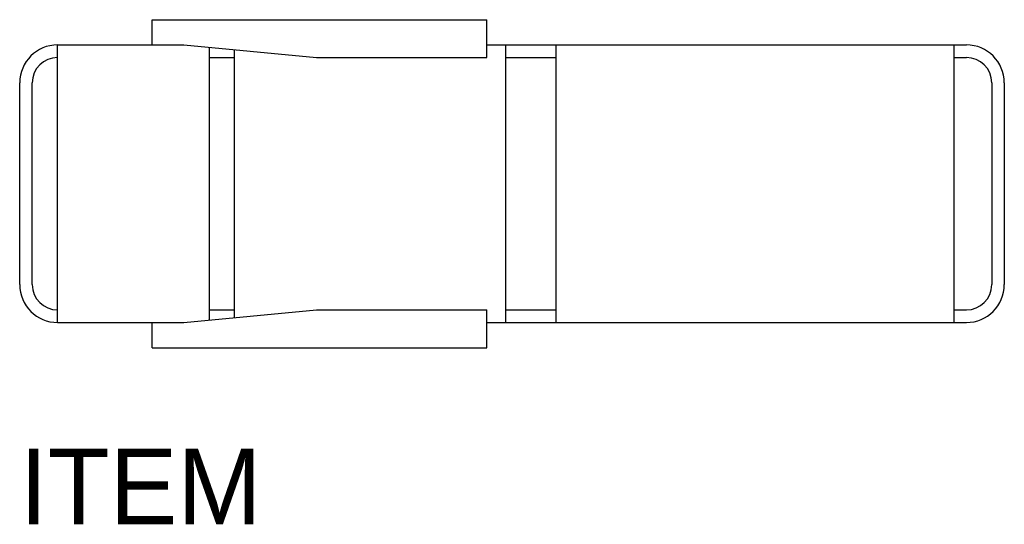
# Model space of a CAD drawing. Extents: x 476 to 554, y 238 to 278.
import ezdxf

# ---------------------------------------------------------------- set-up
doc = ezdxf.new("R2010")
doc.units = 0
doc.layers.get('0').update_dxf_attribs({"linetype": 'CONTINUOUS'})

msp = doc.modelspace()

# ---------------------------------------------------------------- linework, layer by layer
at = {"color": 0}
for p, q in [((486.5, 276), (486.5, 278)), ((486.5, 278), (513, 278)), ((513, 275), (513, 278)), ((479, 254), (479, 276)), ((479, 276), (489, 276)), ((489, 276), (499.5, 275)), ((491, 275.809524), (491, 254.190476)), ((493, 275.619048), (493, 254.380952)), ((513, 276), (551, 276)), ((514.5, 254), (514.5, 276)), ((518.5, 254), (518.5, 276)), ((550, 276), (550, 254)), ((491, 275), (493, 275)), ((499.5, 275), (513, 275)), ((514.5, 275), (518.5, 275)), ((550, 275), (551, 275)), ((476, 257), (476, 273)), ((477, 257), (477, 273)), ((553, 273), (553, 257)), ((554, 273), (554, 257)), ((489, 254), (499.5, 255)), ((491, 255), (493, 255)), ((499.5, 255), (513, 255)), ((513, 252), (513, 255)), ((514.5, 255), (518.5, 255)), ((550, 255), (551, 255)), ((479, 254), (489, 254)), ((486.5, 252), (486.5, 254)), ((513, 254), (551, 254)), ((486.5, 252), (513, 252))]:
    msp.add_line(p, q, dxfattribs=at)
for centre, radius, start, end in [((479, 273), 3, 90, 180), ((551, 273), 3, 0, 90), ((479, 273), 2, 90, 180), ((551, 273), 2, 0, 90), ((479, 257), 3, 180, 270), ((479, 257), 2, 180, 270), ((551, 257), 2, 270, 0), ((551, 257), 3, 270, 0)]:
    msp.add_arc(centre, radius, start, end, dxfattribs=at)

# ---------------------------------------------------------------- texts
at = {"color": 0, "flags": 3}
msp.add_attdef('ITEM', (476, 238), 'LAWN CHAIR', height=6, dxfattribs=at)

doc.saveas('drawing.dxf')
